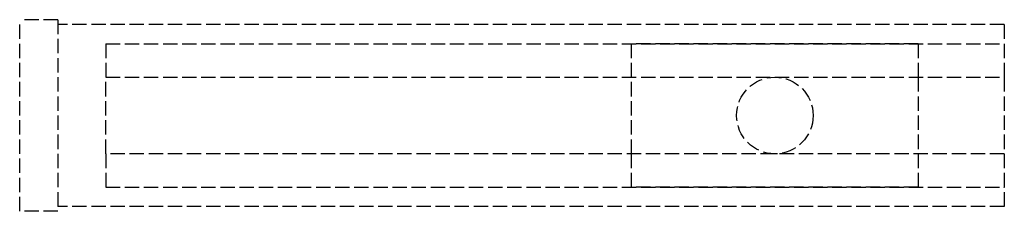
# Model space of a CAD drawing. Header units: millimetres. Extents: x -79 to 24, y -10 to 10.
import ezdxf

# ---------------------------------------------------------------- set-up
doc = ezdxf.new("R2010")
doc.units = ezdxf.units.MM
doc.header["$LTSCALE"] = 10
doc.linetypes.add('ALLCAD_Strich', pattern=[0.2, 0.15, -0.05])
doc.layers.add('BESCH_KONT_sich_schn_grun_2d', color=10, linetype='Continuous')

msp = doc.modelspace()

# ---------------------------------------------------------------- linework, layer by layer
at = {"layer": 'BESCH_KONT_sich_schn_grun_2d', "linetype": 'ALLCAD_Strich'}
for p, q in [((-75, 10, -29.5), (-79, 10, -29.5)), ((-79, -10, -29.5), (-79, 10, -29.5)), ((-75, 10, -29.5), (-75, -10, -29.5)), ((24, 9.5, -29.5), (-75, 9.5, -29.5)), ((24, 9.5, -29.5), (24, 4, -29.5)), ((-70, 7.5, -29.5), (-70, 4, -29.5)), ((-70, 7.5, -29.5), (24, 7.5, -29.5)), ((15, 7.5, -29.5), (-15, 7.5, -29.5)), ((-15, 4, -29.5), (-15, 7.5, -29.5)), ((15, 7.5, -29.5), (15, 4, -29.5)), ((-70, 4, -29.5), (24, 4, -29.5)), ((-70, -4, -29.5), (-70, 4, -29.5)), ((-15, -4, -29.5), (-15, 4, -29.5)), ((15, 4, -29.5), (15, -4, -29.5)), ((24, 4, -29.5), (24, -4, -29.5)), ((24, -4, -29.5), (-70, -4, -29.5)), ((-70, -4, -29.5), (-70, -7.5, -29.5)), ((-15, -7.5, -29.5), (-15, -4, -29.5)), ((15, -4, -29.5), (15, -7.5, -29.5)), ((24, -4, -29.5), (24, -9.5, -29.5)), ((-70, -7.5, -29.5), (23.98, -7.5, -29.5)), ((15, -7.5, -29.5), (-15, -7.5, -29.5)), ((23.98, -7.49, -29.5), (23.98, -7.49, -29.5)), ((23.98, -7.49, -29.5), (23.98, -7.5, -29.5)), ((23.98, -7.5, -29.5), (23.98, -7.49, -29.5)), ((23.98, -7.49, -29.5), (23.98, -7.49, -29.5)), ((23.98, -7.49, -29.5), (23.98, -7.5, -29.5)), ((23.98, -7.5, -29.5), (24, -7.5, -29.5)), ((23.98, -7.5, -29.5), (23.98, -7.5, -29.5)), ((23.98, -7.5, -29.5), (23.98, -7.5, -29.5)), ((23.99, -7.49, -29.5), (23.99, -7.49, -29.5)), ((23.99, -7.5, -29.5), (23.99, -7.49, -29.5)), ((23.99, -7.49, -29.5), (23.99, -7.5, -29.5)), ((23.99, -7.49, -29.5), (23.99, -7.5, -29.5)), ((23.99, -7.49, -29.5), (23.99, -7.49, -29.5)), ((23.99, -7.49, -29.5), (23.99, -7.49, -29.5)), ((23.99, -7.49, -29.5), (23.99, -7.5, -29.5)), ((23.99, -7.5, -29.5), (23.99, -7.49, -29.5)), ((23.99, -7.5, -29.5), (23.99, -7.5, -29.5)), ((23.99, -7.5, -29.5), (23.99, -7.5, -29.5)), ((23.99, -7.5, -29.5), (23.99, -7.5, -29.5)), ((23.99, -7.5, -29.5), (23.99, -7.5, -29.5)), ((24, -7.49, -29.5), (24, -7.49, -29.5)), ((24, -7.5, -29.5), (24, -7.49, -29.5)), ((24, -7.49, -29.5), (24, -7.49, -29.5)), ((24, -7.49, -29.5), (24, -7.5, -29.5)), ((24, -7.5, -29.5), (24, -7.5, -29.5)), ((24, -7.5, -29.5), (24, -7.5, -29.5)), ((24, -7.5, -29.5), (24, -7.5, -29.5)), ((-75, -10, -29.5), (-79, -10, -29.5)), ((24, -9.5, -29.5), (-75, -9.5, -29.5))]:
    msp.add_line(p, q, dxfattribs=at)
msp.add_circle((0, 0, -29.5), 4, dxfattribs=at)
for centre, radius, start, end in [((23.98, -7.49, -29.5), 0.00271, 360, 90), ((23.98, -7.49, -29.5), 0.00271, 90, 180), ((23.98, -7.49, -29.5), 0.00116, 90, 180), ((23.98, -7.49, -29.5), 0.00116, 0, 90), ((23.98, -7.5, -29.5), 0.00271, 270, 0), ((23.98, -7.5, -29.5), 0.00271, 180, 270), ((23.98, -7.5, -29.5), 0.00116, 180, 270), ((23.98, -7.5, -29.5), 0.00116, 270, 360), ((23.99, -7.49, -29.5), 0.00217, 90, 180), ((23.99, -7.49, -29.5), 0.00093, 180, 270), ((23.99, -7.49, -29.5), 0.00093, 90, 180), ((24, -7.49, -29.5), 0.00271, 90, 180), ((23.99, -7.5, -29.5), 0.00217, 180, 270), ((24, -7.5, -29.5), 0.00271, 180, 270), ((24, -7.49, -29.5), 0.00271, 360, 90), ((24, -7.49, -29.5), 0.00116, 90, 180), ((24, -7.49, -29.5), 0.00116, 0, 90), ((24, -7.5, -29.5), 0.00116, 180, 270), ((24, -7.5, -29.5), 0.00116, 270, 360), ((24, -7.5, -29.5), 0.00271, 270, 0)]:
    msp.add_arc(centre, radius, start, end, dxfattribs=at)

doc.saveas('drawing.dxf')
